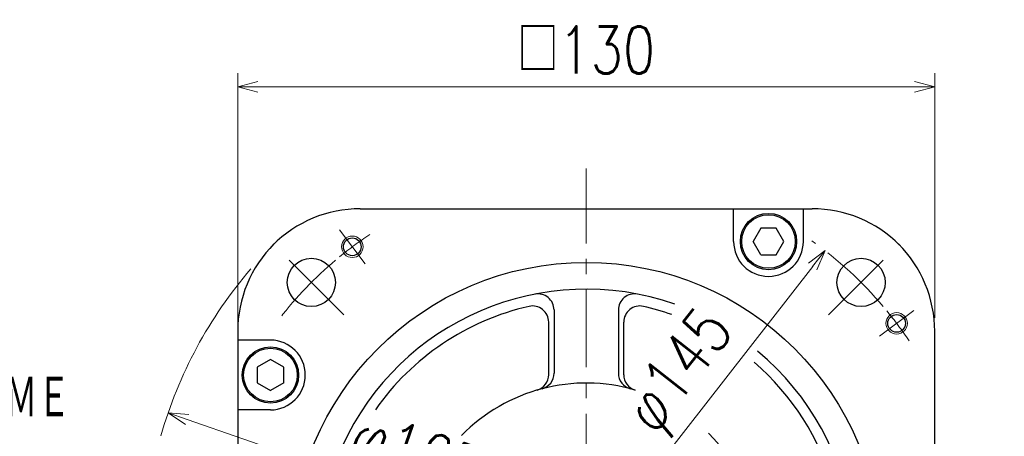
# Model space of a CAD drawing. Header units: millimetres. Extents: x 0 to 1071, y 0 to 742.
# Tile 129 of 131: x 629 to 813, y 510 to 588. Entities that reach past the tile are written whole.
import ezdxf

# ---------------------------------------------------------------- set-up
doc = ezdxf.new("R2010")
doc.units = ezdxf.units.MM
doc.header["$LTSCALE"] = 0.454724
doc.linetypes.add('CENTER', pattern=[50.8, 31.75, -6.35, 6.35, -6.35])
doc.layers.add('NoLayerName_001', color=7, linetype='Continuous')
doc.styles.get("Standard").update_dxf_attribs({"font": 'txt', "bigfont": 'extfont2'})
doc.dimstyles.get("Standard").update_dxf_attribs({"dimtxt": 2.5, "dimasz": 2.5, "dimexe": 1, "dimexo": 1, "dimtad": 1, "dimdec": 3, "dimzin": 0, "dimdsep": 46, "dimtxsty": 'Standard', "dimcen": 2.5, "dimadec": 3, "dimazin": 0, "dimtfac": 0.75, "dimtdec": 3, "dimtmove": 0, "dimatfit": 3, "dimfxl": 1, "dimarcsym": 0})

# ---------------------------------------------------------------- blocks, each defined once
blk = doc.blocks.new('_OPEN30')
at = {"color": 0, "linetype": 'ByBlock', "lineweight": -2}
for p, q in [((-1, 0.267949), (0, 0)), ((0, 0), (-1, -0.267949)), ((0, 0), (-1, 0))]:
    blk.add_line(p, q, dxfattribs=at)
blk = doc.blocks.new('*D102')
at = {"layer": 'Defpoints', "color": 0}
for p in [(657.02, 514.43), (657.02, 514.43), (812.98, 460.57)]:
    blk.add_point(p, dxfattribs=at)
at = {"layer": 'NoLayerName_001', "color": 0, "linetype": 'Continuous', "lineweight": 13}
blk.add_line((809.44, 461.79), (660.56, 513.21), dxfattribs=at)
at = {"layer": 'NoLayerName_001', "color": 0, "lineweight": 13, "xscale": 3.75, "yscale": 3.75, "zscale": 3.75}
for p, rotation in [((657.02, 514.43), 160.947676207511), ((812.98, 460.57), 340.947676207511)]:
    blk.add_blockref('_OPEN30', p, dxfattribs=dict(at, rotation=rotation))
at = {"layer": 'NoLayerName_001', "color": 0, "lineweight": 13, "insert": (702.98, 505.83), "char_height": 8.75, "attachment_point": 5, "rotation": 340.9477}
blk.add_mtext('\\W0.8000;φ165', dxfattribs=at)
blk = doc.blocks.new('*D103')
at = {"layer": 'Defpoints', "color": 0}
for p in [(779.54, 544.7), (779.54, 544.7), (690.46, 430.3)]:
    blk.add_point(p, dxfattribs=at)
at = {"layer": 'NoLayerName_001', "color": 0, "linetype": 'Continuous', "lineweight": 13}
blk.add_line((692.76, 433.26), (777.24, 541.74), dxfattribs=at)
at = {"layer": 'NoLayerName_001', "color": 0, "lineweight": 13, "xscale": 3.75, "yscale": 3.75, "zscale": 3.75}
for p, rotation in [((779.54, 544.7), 52.09221403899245), ((690.46, 430.3), 232.0922140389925)]:
    blk.add_blockref('_OPEN30', p, dxfattribs=dict(at, rotation=rotation))
at = {"layer": 'NoLayerName_001', "color": 0, "lineweight": 13, "insert": (752.97, 521.76), "char_height": 8.75, "attachment_point": 5, "rotation": 52.0922}
blk.add_mtext('\\W0.8000;φ145', dxfattribs=at)
blk = doc.blocks.new('*D104')
at = {"layer": 'Defpoints', "color": 0}
for p in [(670, 575.25), (800, 529.65), (670, 528)]:
    blk.add_point(p, dxfattribs=at)
at = {"layer": 'NoLayerName_001', "color": 0, "linetype": 'Continuous', "lineweight": 13}
for p, q in [((670, 530.5), (670, 577.75)), ((800, 532.15), (800, 577.75)), ((796.25, 575.25), (673.75, 575.25))]:
    blk.add_line(p, q, dxfattribs=at)
at = {"layer": 'NoLayerName_001', "color": 0, "lineweight": 13, "xscale": 3.75, "yscale": 3.75, "zscale": 3.75, "rotation": 180}
blk.add_blockref('_OPEN30', (670, 575.25), dxfattribs=at)
at = {"layer": 'NoLayerName_001', "color": 0, "lineweight": 13, "xscale": 3.75, "yscale": 3.75, "zscale": 3.75}
blk.add_blockref('_OPEN30', (800, 575.25), dxfattribs=at)
at = {"layer": 'NoLayerName_001', "color": 0, "lineweight": 13, "insert": (735, 582.12), "char_height": 8.75, "attachment_point": 5}
blk.add_mtext('\\W0.8000;□130', dxfattribs=at)

msp = doc.modelspace()

# ---------------------------------------------------------------- linework, layer by layer
at = {"layer": 'NoLayerName_001', "color": 4, "linetype": 'CENTER', "lineweight": 13}
for p, q in [((735, 361.25), (735, 560)), ((693.7757, 542.2065), (688.9612, 548.5956)), ((689.8056, 532.6944), (677.5805, 544.9195)), ((780.1944, 532.6944), (792.4195, 544.9195)), ((789.7065, 528.7243), (796.0956, 533.5388))]:
    msp.add_line(p, q, dxfattribs=at)
at = {"layer": 'NoLayerName_001', "color": 7, "linetype": 'Continuous', "lineweight": 25}
for p, q in [((692.8544, 552.5), (777.1456, 552.5)), ((762.499, 546.3907), (762.499, 552.501)), ((775.499, 546.3907), (775.499, 552.501)), ((767.5556, 548.8907), (766.1123, 546.3907)), ((770.4424, 548.8907), (767.5556, 548.8907)), ((771.8858, 546.3907), (770.4424, 548.8907)), ((767.5556, 543.8907), (766.1123, 546.3907)), ((770.4424, 543.8907), (771.8858, 546.3907)), ((767.5556, 543.8907), (770.4424, 543.8907)), ((729, 533.6303), (729, 521.8402)), ((741, 533.6303), (741, 521.8402)), ((728, 521.5624), (728, 531.3748)), ((742, 521.5624), (742, 531.3748)), ((670, 529.6456), (670, 445.3544)), ((800, 445.3544), (800, 529.6456)), ((676.1093, 527.999), (669.999, 527.999)), ((676.1093, 524.3858), (673.6093, 522.9424)), ((678.6093, 522.9424), (676.1093, 524.3858)), ((673.6093, 522.9424), (673.6093, 520.0556)), ((678.6093, 520.0556), (678.6093, 522.9424)), ((673.6093, 520.0556), (676.1093, 518.6123)), ((678.6093, 520.0556), (676.1093, 518.6123)), ((676.1093, 514.999), (669.999, 514.999))]:
    msp.add_line(p, q, dxfattribs=at)
for centre, radius in [((768.999, 546.3907), 5.25), ((768.999, 546.3907), 5), ((691.3684, 545.4011), 1.65), ((683.7348, 538.7652), 4.5), ((735, 487.5), 55), ((786.2653, 538.7652), 4.5), ((792.9011, 531.1316), 1.65), ((676.1093, 521.499), 5.25), ((676.1093, 521.499), 5)]:
    msp.add_circle(centre, radius, dxfattribs=at)
at = {"layer": 'NoLayerName_001', "color": 4, "linetype": 'Continuous', "lineweight": 13}
for centre in [(691.3684, 545.4011), (792.9011, 531.1316)]:
    msp.add_circle(centre, 2, dxfattribs=at)
at = {"layer": 'NoLayerName_001', "color": 7, "linetype": 'Continuous', "lineweight": 25}
for centre, radius, start, end in [((692.8544, 529.5), 23, 90, 135.099128), ((777.1456, 529.5), 23, 44.900872, 90), ((693, 529.6456), 23, 134.900872, 180), ((768.999, 546.3907), 6.5, 180, 0), ((777, 529.6456), 23, 0, 45.099128), ((735, 487.5), 50, 70.724175, 50.249087), ((726, 533.6303), 3, 0, 101.039714), ((744, 533.6303), 3, 78.960286, 180), ((735, 487.5), 48, 102.839588, 144.99359), ((725, 531.3748), 3, 0, 102.839588), ((745, 531.3748), 3, 77.160412, 180), ((735, 487.5), 48, 70.576808, 77.160412), ((676.1093, 521.499), 6.5, 270, 90), ((735, 487.5), 48, 342.839588, 49.298125), ((725, 521.5624), 3, 286.361104, 0), ((726, 521.8402), 3, 284.685973, 0), ((744, 521.8402), 3, 180, 255.314027), ((745, 521.5624), 3, 180, 253.638896), ((735, 487.5), 32.5, 73.638896, 135.662524), ((735, 487.5), 32.5, 164.201967, 45.466526)]:
    msp.add_arc(centre, radius, start, end, dxfattribs=at)
at = {"layer": 'NoLayerName_001', "color": 4, "linetype": 'CENTER', "lineweight": 13}
for start, end in [(123.838452, 129.371029), (40.161548, 54.494298), (130.161548, 142.046801), (33.838452, 39.371029)]:
    msp.add_arc((735, 487.5), 72.5, start, end, dxfattribs=at)
at = {"layer": 'NoLayerName_001', "color": 4, "linetype": 'Continuous', "lineweight": 13}
msp.add_arc((735, 487.5), 82.5, 139.3041, 164.070636, dxfattribs=at)

# ---------------------------------------------------------------- texts
at = {"layer": 'NoLayerName_001', "color": 3, "lineweight": 13, "insert": (614.1657, 513), "char_height": 8.4, "attachment_point": 7}
msp.add_mtext('\\A1;\\W0.6667;ＮＡＭＥ', dxfattribs=at)

# ---------------------------------------------------------------- dimensions: what is measured, and where the dimension line sits
at = {"layer": 'NoLayerName_001', "color": 3, "linetype": 'Continuous', "lineweight": 13}
for base, p1, p2, angle, override, picture, middle, dimtype in [((670, 575.25), (800, 529.6456), (670, 527.999), 180, {"dimtxt": 8.75, "dimasz": 3.75, "dimexe": 2.5, "dimexo": 2.5, "dimgap": 2.5, "dimzin": 8, "dimpost": '□<>', "dimblk": 'OPEN30', "dimclrd": 0, "dimclre": 0, "dimclrt": 0, "dimtp": 0, "dimtm": 0, "dimlwd": 13, "dimlwe": 13}, '*D104', (735, 575.25), 160), ((779.5435, 544.7025), (690.4565, 430.2975, 430.2975), (779.5435, 544.7025), 52.092214, {"dimtxt": 8.75, "dimasz": 3.75, "dimexe": 2.5, "dimexo": 2.5, "dimgap": 2.5, "dimzin": 8, "dimpost": 'φ<>', "dimblk": 'OPEN30', "dimse1": 1, "dimse2": 1, "dimclrd": 0, "dimclre": 0, "dimclrt": 0, "dimtp": 0, "dimtm": 0, "dimlwd": 13, "dimlwe": 13}, '*D103', (758.3897, 517.537), 161), ((657.0193, 514.4306), (812.9807, 460.5694, 460.5694), (657.0193, 514.4306), 160.947676, {"dimtxt": 8.75, "dimasz": 3.75, "dimexe": 2.5, "dimexo": 2.5, "dimgap": 2.5, "dimzin": 8, "dimpost": 'φ<>', "dimblk": 'OPEN30', "dimse1": 1, "dimse2": 1, "dimclrd": 0, "dimclre": 0, "dimclrt": 0, "dimtp": 0, "dimtm": 0, "dimlwd": 13, "dimlwe": 13}, '*D102', (700.7377, 499.3325), 161)]:
    dim = msp.add_linear_dim(base=base, p1=p1, p2=p2, angle=angle, text='\\W0.8000;<>', dimstyle='Standard', override=override, dxfattribs=at)
    dim.commit()
    dim.dimension.update_dxf_attribs({"geometry": picture, "text_midpoint": middle, "dimtype": dimtype})

doc.saveas('drawing.dxf')
